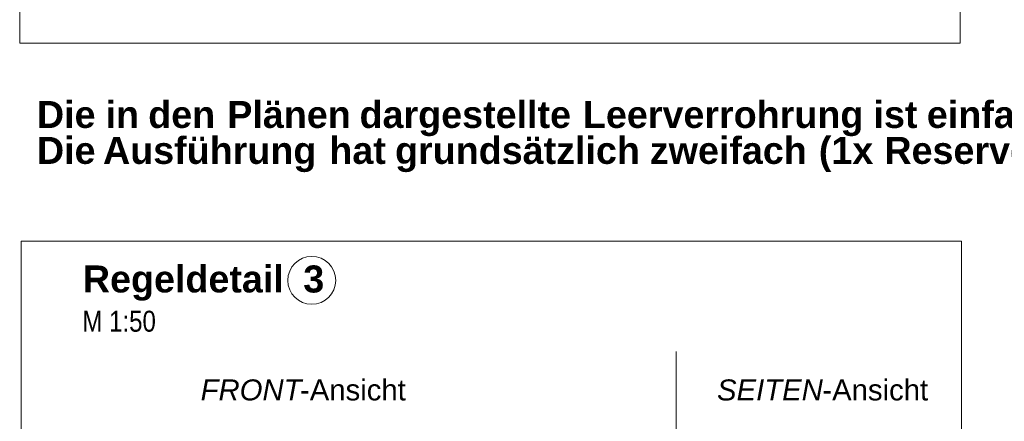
# Model space of a CAD drawing. Extents: x -620 to 3480, y 62 to 1107.
# Tile 143 of 256: x 133 to 198, y 745 to 772. Entities that reach past the tile are written whole.
import ezdxf
from ezdxf.lldxf.tags import DXFTag

# ---------------------------------------------------------------- set-up
doc = ezdxf.new("R2010")
doc.units = 0
doc.layers.get('0').update_dxf_attribs({"lineweight": 35})
doc.layers.add('E_Detail_Beschriftung', color=7, linetype='Continuous', lineweight=13, true_color=0x009900)
doc.layers.add('E_Leerrohr Beschriftung', color=1, linetype='Continuous', lineweight=9, true_color=0xff0000)
doc.layers.add('E_Detail_Linie_Text_Bem', color=7, linetype='Continuous', lineweight=13)
doc.styles.get("Standard").update_dxf_attribs({"font": 'ARIALN.TTF'})
tags = doc.linetypes.add('fein_strichliert-A06G9GVL8I', pattern=[4, 1, -2, 1]).pattern_tags.tags
tags[8:9] = [DXFTag(74, 4), DXFTag(75, 0), DXFTag(340, '0'), DXFTag(46, 0.0), DXFTag(50, 0.0), DXFTag(44, 0.0), DXFTag(45, 0.0)]
tags[6:7] = [DXFTag(74, 4), DXFTag(75, 0), DXFTag(340, '0'), DXFTag(46, 0.0), DXFTag(50, 0.0), DXFTag(44, 0.0), DXFTag(45, 0.0)]
tags[4:5] = [DXFTag(74, 4), DXFTag(75, 0), DXFTag(340, '0'), DXFTag(46, 0.0), DXFTag(50, 0.0), DXFTag(44, 0.0), DXFTag(45, 0.0)]

# ---------------------------------------------------------------- blocks, each defined once
blk = doc.blocks.new('Referenz-A06G9GVP8I')
at = {"layer": 'E_Detail_Linie_Text_Bem', "linetype": 'fein_strichliert-A06G9GVL8I', "ltscale": 0.65}
for p, q in [((195.631, 756.994), (132.862, 756.994)), ((132.862, 756.994), (132.862, 695.677)), ((195.631, 695.677), (195.631, 756.994)), ((176.588, 696.758), (176.588, 749.638))]:
    blk.add_line(p, q, dxfattribs=at)
at = {"layer": 'E_Leerrohr Beschriftung', "linetype": 'Continuous', "ltscale": 0.13}
blk.add_circle((152.261, 754.386), 1.6, dxfattribs=at)
at = {"layer": 'E_Detail_Beschriftung', "color": 1, "linetype": 'Continuous', "lineweight": 35, "ltscale": 0.35, "true_color": 0xff0000, "char_height": 1.8, "attachment_point": 1}
for s, insert in [('{\\fArial|b1|i0;Regeldetail}', (136.98, 755.378)), ('{\\fArial|b1|i0;3}', (151.694, 755.378))]:
    blk.add_mtext(s, dxfattribs=dict(at, insert=insert))
at = {"layer": 'E_Detail_Beschriftung', "linetype": 'Continuous', "ltscale": 0.13, "insert": (136.95, 752.357), "char_height": 1.4, "attachment_point": 1}
blk.add_mtext('{\\fArial Narrow;M 1:50}', dxfattribs=at)
at = {"layer": 'E_Detail_Beschriftung', "linetype": 'Continuous', "lineweight": -2, "ltscale": 0.25, "char_height": 1.4, "attachment_point": 1}
for s, insert in [('{\\fArial|b0|i1;FRONT}', (144.84, 747.772)), ('{\\fArial;-Ansicht}', (151.475, 747.772)), ('{\\fArial|b0|i1;SEITEN}', (179.313, 747.772)), ('{\\fArial;-Ansicht}', (186.343, 747.772))]:
    blk.add_mtext(s, dxfattribs=dict(at, insert=insert))
blk = doc.blocks.new('Referenz-A06G9GVT8I')
at = {"layer": 'E_Detail_Linie_Text_Bem', "linetype": 'fein_strichliert-A06G9GVL8I', "ltscale": 0.65}
for p, q in [((132.763, 831.528), (132.763, 770.212)), ((195.533, 770.212), (195.533, 831.528)), ((132.763, 770.212), (192.506, 770.212)), ((192.506, 770.212), (195.533, 770.212))]:
    blk.add_line(p, q, dxfattribs=at)
at = {"layer": 'E_Detail_Beschriftung', "color": 1, "linetype": 'Continuous', "lineweight": 35, "ltscale": 0.35, "true_color": 0xff0000, "char_height": 1.8, "attachment_point": 1}
for s, insert in [('{\\fArial|b1|i0;Die}', (133.913, 766.357)), ('{\\fArial|b1|i0;in}', (138.494, 766.357)), ('{\\fArial|b1|i0;den}', (141.343, 766.357)), ('{\\fArial|b1|i0;Plänen}', (146.622, 766.357)), ('{\\fArial|b1|i0;dargestellte}', (155.451, 766.357)), ('{\\fArial|b1|i0;Leerverrohrung}', (170.361, 766.357)), ('{\\fArial|b1|i0;ist}', (189.76, 766.357)), ('{\\fArial|b1|i0;einfach}', (193.32, 766.357)), ('{\\fArial|b1|i0;Die}', (133.913, 763.959)), ('{\\fArial|b1|i0;Ausführung}', (138.325, 763.959)), ('{\\fArial|b1|i0;hat}', (153.434, 763.959)), ('{\\fArial|b1|i0;grundsätzlich}', (157.821, 763.959)), ('{\\fArial|b1|i0;zweifach}', (174.828, 763.959)), ('{\\fArial|b1|i0;(1x}', (186.109, 763.959)), ('{\\fArial|b1|i0;Reserve)}', (190.484, 763.959))]:
    blk.add_mtext(s, dxfattribs=dict(at, insert=insert))

msp = doc.modelspace()

# ---------------------------------------------------------------- block references
at = {"color": 8, "lineweight": 25, "ltscale": 0.25, "true_color": 0x808080}
for name in ['Referenz-A06G9GVT8I', 'Referenz-A06G9GVP8I']:
    msp.add_blockref(name, (0, 0), dxfattribs=at)

doc.saveas('drawing.dxf')
